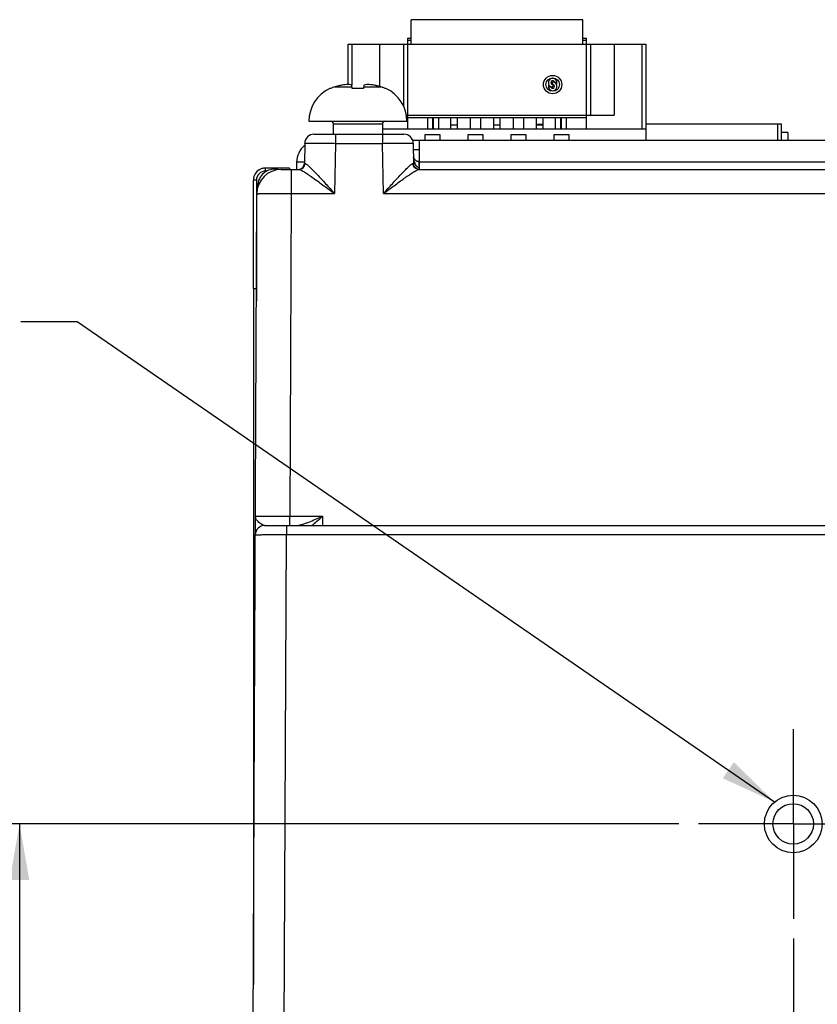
# Model space of a CAD drawing. Header units: inches. Extents: x 0 to 34, y 0 to 22.
# Tile 143 of 145: x 28.8 to 31.3, y 9.7 to 12.9. Entities that reach past the tile are written whole.
import ezdxf

# ---------------------------------------------------------------- set-up
doc = ezdxf.new("R2010")
doc.units = ezdxf.units.IN
doc.header["$LTSCALE"] = 1.87
doc.header["$MEASUREMENT"] = 0
doc.linetypes.add('CENTER', pattern=[0.6, 0.375, -0.075, 0.075, -0.075])
doc.layers.get('0').update_dxf_attribs({"linetype": 'CONTINUOUS'})
for name, color, linetype in [('02___PRT_ALL_AXES', 7, 'CONTINUOUS'), ('DETAIL', 7, 'CONTINUOUS'), ('DIMENSIONS', 7, 'CONTINUOUS')]:
    doc.layers.add(name, color=color, linetype=linetype)
doc.styles.get("Standard").update_dxf_attribs({"font": 'txt', "width": 0.8})
doc.dimstyles.new('DIMSTYLE_2', dxfattribs={"dimtxt": 0.125, "dimasz": 0.18, "dimexe": 0.125, "dimexo": 0.0625, "dimgap": 0.0625, "dimtad": 0, "dimtih": 1, "dimtoh": 1, "dimzin": 4, "dimdsep": 46, "dimtxsty": 'STANDARD', "dimblk": '_FILLED', "dimblk1": '_FILLED', "dimblk2": '_FILLED', "dimcen": 0.09, "dimadec": 0, "dimazin": 0, "dimtp": 0.01, "dimtm": 0.01, "dimtfac": 1, "dimtofl": 0, "dimtmove": 0, "dimatfit": 3, "dimldrblk": '_FILLED', "dimfxl": 1, "dimtolj": 1, "dimtzin": 4, "dimarcsym": 0})
doc.dimstyles.get("Standard").update_dxf_attribs({"dimtxt": 0.125, "dimasz": 0.18, "dimexe": 0.125, "dimexo": 0.0625, "dimgap": 0.09, "dimtad": 0, "dimtih": 1, "dimtoh": 1, "dimdec": 3, "dimzin": 4, "dimdsep": 46, "dimtxsty": 'STANDARD', "dimblk": '_FILLED', "dimblk1": '_FILLED', "dimblk2": '_FILLED', "dimcen": 0.09, "dimadec": 0, "dimazin": 0, "dimtol": 1, "dimtp": 0.01, "dimtm": 0.01, "dimtfac": 1, "dimtdec": 3, "dimtofl": 0, "dimtmove": 0, "dimatfit": 3, "dimldrblk": '_FILLED', "dimfxl": 1, "dimtolj": 1, "dimtzin": 4, "dimarcsym": 0})

# ---------------------------------------------------------------- blocks, each defined once
blk = doc.blocks.new('_FILLED')
at = {"color": 0, "linetype": 'BYBLOCK'}
blk.add_solid([(0, 0), (-1, 0.174), (-1, -0.174)], dxfattribs=at)
blk = doc.blocks.new('*D5')
at = {"layer": 'DIMENSIONS', "color": 2, "linetype": 'CONTINUOUS'}
for p, q in [((31.2546, 9.9156), (31.2546, 7.3049)), ((29.5197, 9.4904), (29.5197, 7.3049)), ((29.5197, 7.4299), (29.7622, 7.4299)), ((31.2546, 7.4299), (31.0122, 7.4299))]:
    blk.add_line(p, q, dxfattribs=at)
at = {"layer": 'DIMENSIONS', "color": 2, "linetype": 'CONTINUOUS', "xscale": 0.18, "yscale": 0.18, "zscale": 0.18, "rotation": 180}
blk.add_blockref('_FILLED', (29.5197, 7.4299), dxfattribs=at)
at = {"layer": 'DIMENSIONS', "color": 2, "linetype": 'CONTINUOUS', "xscale": 0.18, "yscale": 0.18, "zscale": 0.18}
blk.add_blockref('_FILLED', (31.2546, 7.4299), dxfattribs=at)
at = {"layer": 'DIMENSIONS', "color": 2, "linetype": 'CONTINUOUS', "insert": (30.3872, 7.4924), "char_height": 0.125, "width": 1.125, "attachment_point": 2, "line_spacing_factor": 0.9}
blk.add_mtext('1.73{\\Ftxt.shx;\\W1.000000;\\H0.125000; }[44.1]', dxfattribs=at)
blk = doc.blocks.new('*D6')
at = {"layer": 'DIMENSIONS', "color": 2, "linetype": 'CONTINUOUS'}
for p, q in [((30.8871, 10.2831), (28.6447, 10.2831)), ((28.7697, 10.2831), (28.7697, 9.4503)), ((28.7697, 8.1799), (28.7697, 9.2003)), ((29.6472, 8.1799), (28.6447, 8.1799))]:
    blk.add_line(p, q, dxfattribs=at)
at = {"layer": 'DIMENSIONS', "color": 2, "linetype": 'CONTINUOUS', "xscale": 0.18, "yscale": 0.18, "zscale": 0.18}
for p, rotation in [((28.7697, 10.2831), 90), ((28.7697, 8.1799), 270)]:
    blk.add_blockref('_FILLED', p, dxfattribs=dict(at, rotation=rotation))
at = {"layer": 'DIMENSIONS', "color": 2, "linetype": 'CONTINUOUS', "insert": (28.7697, 9.3878), "char_height": 0.125, "width": 1.125, "attachment_point": 2, "line_spacing_factor": 0.9}
blk.add_mtext('2.10{\\Ftxt.shx;\\W1.000000;\\H0.125000; }[53.4]', dxfattribs=at)

msp = doc.modelspace()

# ---------------------------------------------------------------- linework, layer by layer
at = {"color": 7, "linetype": 'CONTINUOUS'}
for p, q in [((30.0274, 12.7878), (30.0274, 12.8666)), ((30.5786, 12.8666), (30.0274, 12.8666)), ((30.5786, 12.7878), (30.5786, 12.8666)), ((29.8246, 12.6584), (29.8246, 12.7878)), ((29.8246, 12.7878), (30.7813, 12.7878)), ((29.8365, 12.7878), (29.8365, 12.6563)), ((29.927, 12.6516), (29.927, 12.7878)), ((30.0025, 12.7878), (30.0025, 12.5901)), ((30.0156, 12.8075), (30.0156, 12.5162)), ((30.0156, 12.8075), (30.0274, 12.8075)), ((30.0274, 12.7996), (30.0156, 12.7996)), ((30.5786, 12.8075), (30.5904, 12.8075)), ((30.5904, 12.7996), (30.5786, 12.7996)), ((30.5904, 12.5162), (30.5904, 12.8075)), ((30.6035, 12.7878), (30.6035, 12.5595)), ((30.679, 12.7878), (30.679, 12.5595)), ((30.7695, 12.5162), (30.7695, 12.7878)), ((30.7813, 12.7878), (30.7813, 12.4784)), ((29.8381, 12.6455), (29.8369, 12.6563)), ((29.8758, 12.6563), (29.8746, 12.6455)), ((30.4813, 12.6582), (30.4813, 12.6661)), ((30.4825, 12.6582), (30.4825, 12.6504)), ((29.7685, 12.6455), (29.7666, 12.6455)), ((29.7824, 12.6507), (29.8375, 12.6507)), ((29.8746, 12.6455), (29.8381, 12.6455)), ((29.8752, 12.6507), (29.9303, 12.6507)), ((29.9461, 12.6455), (29.9443, 12.6455)), ((30.0122, 12.5595), (30.679, 12.5595)), ((29.6989, 12.5403), (30.0138, 12.5403)), ((29.7776, 12.4989), (29.7776, 12.5324)), ((29.7776, 12.5324), (29.9351, 12.5324)), ((29.9351, 12.5324), (29.9351, 12.4989)), ((30.5904, 12.5516), (30.0156, 12.5516)), ((30.0806, 12.5162), (30.0806, 12.5516)), ((30.0963, 12.5516), (30.0963, 12.5162)), ((30.0995, 12.5162), (30.0995, 12.5516)), ((30.1152, 12.5516), (30.1152, 12.5162)), ((30.1546, 12.5162), (30.1546, 12.5516)), ((30.1758, 12.5277), (30.1546, 12.5277)), ((30.1758, 12.5162), (30.1758, 12.5516)), ((30.2183, 12.5162), (30.2183, 12.5516)), ((30.2498, 12.5516), (30.2498, 12.5162)), ((30.2924, 12.5162), (30.2924, 12.5516)), ((30.3136, 12.5277), (30.2924, 12.5277)), ((30.3136, 12.5162), (30.3136, 12.5516)), ((30.3561, 12.5162), (30.3561, 12.5516)), ((30.3876, 12.5516), (30.3876, 12.5162)), ((30.4302, 12.5162), (30.4302, 12.5516)), ((30.4514, 12.5277), (30.4302, 12.5277)), ((30.4331, 12.5277), (30.4331, 12.5303)), ((30.4514, 12.5162), (30.4514, 12.5516)), ((30.4908, 12.5162), (30.4908, 12.5516)), ((30.5065, 12.5516), (30.5065, 12.5162)), ((30.5097, 12.5162), (30.5097, 12.5516)), ((30.5254, 12.5516), (30.5254, 12.5162)), ((30.7813, 12.5323), (31.2152, 12.5323)), ((31.2042, 12.5323), (31.2042, 12.4784)), ((31.2152, 12.5323), (31.2152, 12.4784)), ((29.7155, 12.4989), (30.004, 12.4989)), ((29.7839, 12.4989), (29.7839, 12.4694)), ((29.9351, 12.5162), (30.7813, 12.5162)), ((29.9356, 12.4989), (29.9356, 12.4694)), ((30.0717, 12.4965), (30.0717, 12.4784)), ((30.1209, 12.4965), (30.0717, 12.4965)), ((30.1209, 12.4784), (30.1209, 12.4965)), ((30.2095, 12.4965), (30.2095, 12.4784)), ((30.2587, 12.4965), (30.2095, 12.4965)), ((30.2587, 12.4784), (30.2587, 12.4965)), ((30.3473, 12.4965), (30.3473, 12.4784)), ((30.3965, 12.4965), (30.3473, 12.4965)), ((30.3965, 12.4784), (30.3965, 12.4965)), ((30.4851, 12.4965), (30.4851, 12.4784)), ((30.5343, 12.4965), (30.4851, 12.4965)), ((30.5343, 12.4784), (30.5343, 12.4965)), ((31.2371, 12.5045), (31.2152, 12.5045)), ((31.2371, 12.5045), (31.2371, 12.4784)), ((29.6855, 12.4694), (29.6843, 12.405)), ((29.7839, 12.4694), (29.7811, 12.3083)), ((29.7839, 12.4694), (29.9356, 12.4694)), ((29.9384, 12.3083), (29.9356, 12.4694)), ((30.034, 12.4694), (30.0352, 12.4037)), ((29.6843, 12.405), (29.686, 12.4049)), ((30.0335, 12.4049), (30.0347, 12.4049)), ((30.037, 12.421), (30.037, 12.421)), ((30.0545, 12.4105), (30.0525, 12.4105)), ((30.0527, 12.4103), (30.0525, 12.4105)), ((30.0538, 12.3912), (30.0535, 12.4026)), ((29.5598, 12.3802), (29.5598, 12.39)), ((29.6364, 12.39), (29.5598, 12.39)), ((29.5646, 12.3802), (29.5598, 12.3802)), ((29.6104, 12.3856), (29.6666, 12.3856)), ((29.6364, 12.39), (29.6364, 12.3856)), ((29.6419, 12.3856), (29.6419, 12.3083)), ((30.0529, 12.3856), (32.8979, 12.3856)), ((29.5205, 12.3507), (29.5205, 12.0035)), ((29.5303, 12.3507), (29.5205, 12.3507)), ((29.5303, 12.3507), (29.5303, 12.0026)), ((29.5197, 9.5529), (29.5317, 12.3072)), ((29.5347, 12.3325), (29.5347, 12.3279)), ((29.536, 12.3325), (29.5347, 12.3325)), ((29.6419, 12.3083), (29.6374, 11.2714)), ((29.6419, 12.3083), (29.7811, 12.3083)), ((29.9384, 12.3083), (32.8664, 12.3083)), ((29.5204, 12.0035), (29.5303, 12.0026)), ((29.5206, 12.0035), (29.5206, 9.7673)), ((29.5302, 12.0027), (29.5302, 11.9626)), ((29.6374, 11.2419), (29.6374, 11.2714)), ((29.6374, 11.2714), (29.7421, 11.2714)), ((29.7421, 11.2714), (29.7426, 11.2419)), ((29.5569, 11.2419), (32.9514, 11.2419)), ((29.6269, 11.2419), (29.6269, 11.2124)), ((29.6197, 9.5529), (29.6269, 11.2124)), ((29.6269, 11.2124), (32.8814, 11.2124))]:
    msp.add_line(p, q, dxfattribs=at)
for points in [[(30.0528, 12.3857), (30.0497, 12.3862), (30.0468, 12.3871), (30.0441, 12.3885), (30.0418, 12.3902), (30.0399, 12.3921), (30.0383, 12.3941), (30.0371, 12.3961), (30.0363, 12.3981), (30.0357, 12.4), (30.0354, 12.4016), (30.0352, 12.403), (30.0352, 12.4037)], [(30.0376, 12.4199), (30.0374, 12.4203), (30.037, 12.421)], [(30.0525, 12.4105), (30.0505, 12.4106), (30.0487, 12.4109), (30.047, 12.4114), (30.0456, 12.4119), (30.0443, 12.4126), (30.0431, 12.4134), (30.042, 12.4143), (30.0409, 12.4153), (30.04, 12.4164), (30.039, 12.4177), (30.0382, 12.419), (30.0376, 12.4199)]]:
    msp.add_lwpolyline(points, dxfattribs=at)
for radius in [0.0295, 0.0217]:
    msp.add_circle((30.4817, 12.6582), radius, dxfattribs=at)
for centre, radius, start, end in [((29.8563, 12.4046), 0.257, 104.7915, 106.7107), ((29.8563, 12.4045), 0.257, 103.8998, 104.7915), ((29.8563, 12.4045), 0.257, 103.09, 103.8998), ((29.8563, 12.4044), 0.2571, 101.595, 103.09), ((29.8348, 12.4683), 0.1904, 92.9669, 99.1137), ((29.8779, 12.4686), 0.1901, 80.882, 87.0374), ((29.8564, 12.4044), 0.2571, 76.9097, 78.405), ((29.8564, 12.4045), 0.257, 76.1068, 76.9096), ((29.8564, 12.4045), 0.257, 75.2081, 76.1068), ((29.8564, 12.4046), 0.257, 73.2893, 75.2081), ((30.4817, 12.6642), 0.0138, 343.2845, 273.2758), ((30.4817, 12.6523), 0.0138, 163.2845, 91.6372), ((30.4817, 12.6642), 0.0154, 210.7379, 249.7948), ((30.4817, 12.6642), 0.00597, 25.4437, 266.2196), ((30.4817, 12.6523), 0.00591, 206.1039, 82.3377), ((30.4817, 12.6523), 0.0154, 30.7379, 69.4407), ((29.8146, 12.5403), 0.1157, 114.4946, 180), ((29.8169, 12.5358), 0.1199, 106.7057, 113.8165), ((29.8957, 12.5353), 0.1204, 70.9218, 73.2903), ((29.8959, 12.536), 0.1197, 68.5478, 70.9214), ((29.8961, 12.5365), 0.1192, 66.1709, 68.5474), ((29.8982, 12.5403), 0.1157, 0, 65.5054), ((29.7697, 12.5324), 0.00787, 0, 90), ((29.943, 12.5324), 0.00787, 90, 180), ((29.7155, 12.4689), 0.03, 90, 179), ((30.004, 12.4689), 0.03, 1, 90), ((30.0544, 12.4302), 0.0197, 181, 207.8854), ((29.6647, 12.4053), 0.0197, 275.6614, 359), ((29.5599, 12.3506), 0.0394, 108.0188, 161.9826), ((29.5598, 12.3507), 0.0295, 89.9983, 180.0017), ((29.6104, 12.3069), 0.0787, 90, 179.75), ((29.5887, 12.3325), 0.054, 79.3433, 180), ((29.5599, 12.3504), 0.0396, 90.0738, 107.9519), ((29.5601, 12.3506), 0.0396, 162.0386, 177.7053), ((29.5593, 12.3507), 0.0387, 177.7432, 179.9899), ((29.5569, 11.2119), 0.03, 90, 179.7501)]:
    msp.add_arc(centre, radius, start, end, dxfattribs=at)
for points, knots in [([(29.8369, 12.6563), (29.8359, 12.6565), (29.832, 12.6575), (29.828, 12.6582), (29.825, 12.6584)], [0, 0, 0, 0, 0.253969, 1, 1, 1, 1]), ([(29.8878, 12.6584), (29.8868, 12.6583), (29.8827, 12.6579), (29.8787, 12.6571), (29.8758, 12.6563)], [0, 0, 0, 0, 0.246609, 1, 1, 1, 1]), ([(29.6855, 12.4694), (29.6855, 12.4694), (29.6855, 12.4694), (29.6856, 12.4694), (29.6858, 12.4695), (29.6861, 12.4695), (29.6866, 12.4695), (29.6874, 12.4695), (29.6885, 12.4695), (29.6898, 12.4695), (29.6913, 12.4696), (29.6938, 12.4696), (29.6974, 12.4696), (29.7023, 12.4696), (29.708, 12.4696), (29.7145, 12.4696), (29.7216, 12.4696), (29.7323, 12.4696), (29.7467, 12.4696), (29.7649, 12.4695), (29.7775, 12.4694), (29.7839, 12.4694)], [0, 0, 0, 0, 0.00033, 0.001244, 0.002756, 0.004866, 0.010882, 0.019277, 0.030035, 0.043128, 0.058525, 0.076191, 0.118148, 0.168598, 0.227053, 0.292952, 0.36566, 0.444477, 0.617349, 0.804926, 1, 1, 1, 1]), ([(29.9356, 12.4694), (29.942, 12.4694), (29.9546, 12.4695), (29.9728, 12.4696), (29.9872, 12.4696), (29.9979, 12.4696), (30.005, 12.4696), (30.0115, 12.4696), (30.0172, 12.4696), (30.0221, 12.4696), (30.0258, 12.4696), (30.0282, 12.4696), (30.0297, 12.4695), (30.031, 12.4695), (30.0321, 12.4695), (30.0329, 12.4695), (30.0334, 12.4695), (30.0338, 12.4695), (30.0339, 12.4694), (30.034, 12.4694), (30.034, 12.4694), (30.034, 12.4694)], [0, 0, 0, 0, 0.195074, 0.382651, 0.555523, 0.63434, 0.707048, 0.772947, 0.831402, 0.881852, 0.923809, 0.941475, 0.956872, 0.969965, 0.980723, 0.989118, 0.995134, 0.997244, 0.998756, 0.99967, 1, 1, 1, 1]), ([(29.6666, 12.3856), (29.6691, 12.3856), (29.6741, 12.3866), (29.6805, 12.3909), (29.6848, 12.3973), (29.6859, 12.4024), (29.686, 12.4049)], [0, 0, 0, 0, 0.248098, 0.497305, 0.748084, 1, 1, 1, 1]), ([(29.686, 12.4049), (29.6863, 12.4049), (29.6872, 12.4047), (29.6893, 12.4037), (29.6923, 12.4016), (29.6965, 12.3981), (29.7014, 12.3936), (29.7069, 12.3884), (29.7149, 12.3803), (29.7256, 12.3691), (29.7389, 12.3548), (29.7527, 12.3397), (29.7668, 12.3241), (29.7763, 12.3136), (29.7811, 12.3083)], [0, 0, 0, 0, 0.008284, 0.019302, 0.049808, 0.090603, 0.139887, 0.195929, 0.257285, 0.391611, 0.536432, 0.68776, 0.842938, 1, 1, 1, 1]), ([(29.9384, 12.3083), (29.9432, 12.3136), (29.9527, 12.3241), (29.9668, 12.3397), (29.9806, 12.3548), (29.9939, 12.3691), (30.0046, 12.3803), (30.0126, 12.3884), (30.0181, 12.3936), (30.023, 12.3981), (30.0272, 12.4016), (30.0303, 12.4037), (30.0323, 12.4047), (30.0332, 12.4049), (30.0335, 12.4049)], [0, 0, 0, 0, 0.157062, 0.31224, 0.463568, 0.608389, 0.742715, 0.804071, 0.860113, 0.909397, 0.950192, 0.980698, 0.991716, 1, 1, 1, 1]), ([(30.0529, 12.3856), (30.0504, 12.3856), (30.0454, 12.3866), (30.039, 12.3909), (30.0347, 12.3973), (30.0336, 12.4024), (30.0335, 12.4049)], [0, 0, 0, 0, 0.248098, 0.497305, 0.748084, 1, 1, 1, 1]), ([(30.0347, 12.4049), (30.0347, 12.4049), (30.0349, 12.4049), (30.0351, 12.4046), (30.0352, 12.4042), (30.0352, 12.4039), (30.0352, 12.4037)], [0, 0, 0, 0, 0.164845, 0.358081, 0.630465, 1, 1, 1, 1]), ([(30.0529, 12.3857), (30.0505, 12.3858), (30.0457, 12.3871), (30.0397, 12.3914), (30.0357, 12.3976), (30.0347, 12.4025), (30.0347, 12.4049)], [0, 0, 0, 0, 0.249427, 0.499198, 0.749436, 1, 1, 1, 1]), ([(30.037, 12.421), (30.0366, 12.4217), (30.0361, 12.4228), (30.0354, 12.424), (30.035, 12.4244), (30.0348, 12.4246)], [0, 0, 0, 0, 0.580709, 0.818297, 1, 1, 1, 1]), ([(30.0377, 12.4105), (30.0373, 12.4117), (30.0369, 12.4134), (30.0363, 12.4157), (30.036, 12.4171), (30.0357, 12.4181), (30.0355, 12.4188), (30.0354, 12.4194), (30.0353, 12.4196), (30.0352, 12.4198), (30.035, 12.4197), (30.035, 12.4195), (30.035, 12.4192), (30.035, 12.4188), (30.0349, 12.4182), (30.0349, 12.4177), (30.0349, 12.4175)], [0, 0, 0, 0, 0.301187, 0.448805, 0.591867, 0.659926, 0.723104, 0.775714, 0.793967, 0.803778, 0.811246, 0.82673, 0.848748, 0.875041, 0.934868, 1, 1, 1, 1]), ([(30.0538, 12.3912), (30.0526, 12.3912), (30.0503, 12.3917), (30.0473, 12.3934), (30.0448, 12.3958), (30.0422, 12.3993), (30.0397, 12.4043), (30.0383, 12.4084), (30.0377, 12.4105)], [0, 0, 0, 0, 0.131271, 0.259365, 0.384996, 0.509245, 0.755555, 1, 1, 1, 1]), ([(30.0535, 12.4026), (30.0535, 12.4035), (30.0534, 12.4052), (30.0532, 12.4075), (30.053, 12.4091), (30.0528, 12.41), (30.0527, 12.4103)], [0, 0, 0, 0, 0.364632, 0.65931, 0.873385, 1, 1, 1, 1]), ([(29.6666, 12.3856), (29.6671, 12.3856), (29.6681, 12.3855), (29.6706, 12.3847), (29.6744, 12.383), (29.6795, 12.3801), (29.6855, 12.3765), (29.6921, 12.3722), (29.7018, 12.3658), (29.7146, 12.3568), (29.7306, 12.3454), (29.7471, 12.3333), (29.764, 12.3209), (29.7754, 12.3125), (29.7811, 12.3083)], [0, 0, 0, 0, 0.00994, 0.022681, 0.056313, 0.099511, 0.150424, 0.207395, 0.269091, 0.402756, 0.545672, 0.694315, 0.846337, 1, 1, 1, 1]), ([(29.9384, 12.3083), (29.9441, 12.3125), (29.9555, 12.3209), (29.9724, 12.3333), (29.9889, 12.3454), (30.0049, 12.3568), (30.0177, 12.3658), (30.0274, 12.3722), (30.034, 12.3765), (30.04, 12.3801), (30.0451, 12.383), (30.0489, 12.3847), (30.0514, 12.3855), (30.0524, 12.3856), (30.0529, 12.3856)], [0, 0, 0, 0, 0.153663, 0.305685, 0.454328, 0.597244, 0.730909, 0.792605, 0.849576, 0.900489, 0.943687, 0.977319, 0.99006, 1, 1, 1, 1]), ([(29.5317, 12.3072), (29.5317, 12.3072), (29.5317, 12.3073), (29.5319, 12.3073), (29.5323, 12.3074), (29.533, 12.3074), (29.5339, 12.3075), (29.5351, 12.3076), (29.5365, 12.3076), (29.5382, 12.3077), (29.541, 12.3078), (29.545, 12.3078), (29.5506, 12.3079), (29.557, 12.308), (29.5642, 12.3081), (29.5722, 12.3082), (29.5841, 12.3082), (29.6003, 12.3083), (29.6207, 12.3083), (29.6347, 12.3083), (29.6419, 12.3083)], [0, 0, 0, 0, 0.000429, 0.001383, 0.005043, 0.01108, 0.01949, 0.030256, 0.043355, 0.058757, 0.076423, 0.118379, 0.168822, 0.227266, 0.29315, 0.365839, 0.444635, 0.617459, 0.804982, 1, 1, 1, 1]), ([(29.5272, 11.2718), (29.5272, 11.2718), (29.5272, 11.2718), (29.5273, 11.2718), (29.5275, 11.2717), (29.5277, 11.2717), (29.528, 11.2717), (29.5285, 11.2717), (29.5294, 11.2717), (29.5305, 11.2717), (29.532, 11.2716), (29.5337, 11.2716), (29.5364, 11.2716), (29.5405, 11.2715), (29.546, 11.2715), (29.5525, 11.2715), (29.5597, 11.2714), (29.5677, 11.2714), (29.5796, 11.2714), (29.5957, 11.2714), (29.6162, 11.2714), (29.6302, 11.2714), (29.6374, 11.2714)], [0, 0, 0, 0, 0.000322, 0.001232, 0.00274, 0.004848, 0.007554, 0.010857, 0.019247, 0.03, 0.043087, 0.05848, 0.076141, 0.11809, 0.168532, 0.226982, 0.292878, 0.365586, 0.444405, 0.617292, 0.804893, 1, 1, 1, 1]), ([(29.5334, 11.2568), (29.5316, 11.2591), (29.5292, 11.2627), (29.5274, 11.2679), (29.5272, 11.2705), (29.5272, 11.2718)], [0, 0, 0, 0, 0.530546, 0.770014, 1, 1, 1, 1]), ([(29.6592, 11.2419), (29.6621, 11.2419), (29.6685, 11.2429), (29.6781, 11.2455), (29.6883, 11.2489), (29.7025, 11.2543), (29.7205, 11.2619), (29.7349, 11.2682), (29.7421, 11.2714)], [0, 0, 0, 0, 0.101455, 0.21586, 0.338398, 0.466099, 0.730333, 1, 1, 1, 1]), ([(29.708, 11.2419), (29.7138, 11.2465), (29.7252, 11.2563), (29.7364, 11.2663), (29.7421, 11.2714)], [0, 0, 0, 0, 0.491112, 1, 1, 1, 1]), ([(29.5569, 11.2419), (29.5547, 11.2419), (29.5502, 11.2433), (29.5441, 11.247), (29.5384, 11.2515), (29.5349, 11.255), (29.5334, 11.2568)], [0, 0, 0, 0, 0.228392, 0.485144, 0.748635, 1, 1, 1, 1]), ([(29.5269, 11.212), (29.5269, 11.2121), (29.527, 11.2121), (29.527, 11.2121), (29.5272, 11.2121), (29.5275, 11.2121), (29.5281, 11.2121), (29.5289, 11.2121), (29.53, 11.2122), (29.5313, 11.2122), (29.5328, 11.2122), (29.5353, 11.2122), (29.539, 11.2123), (29.544, 11.2123), (29.5498, 11.2124), (29.5564, 11.2124), (29.5637, 11.2124), (29.5745, 11.2124), (29.5891, 11.2125), (29.6076, 11.2125), (29.6204, 11.2124), (29.6269, 11.2124)], [0, 0, 0, 0, 0.000328, 0.00124, 0.002751, 0.00486, 0.010873, 0.019266, 0.030022, 0.043113, 0.058509, 0.076173, 0.118128, 0.168576, 0.22703, 0.292928, 0.365636, 0.444454, 0.617331, 0.804916, 1, 1, 1, 1])]:
    msp.add_open_spline(points, degree=3, knots=knots, dxfattribs=at)
at = {"layer": '02___PRT_ALL_AXES', "color": 7, "linetype": 'CONTINUOUS'}
for p, q in [((30.4514, 12.5303), (30.4331, 12.5303)), ((30.0545, 12.4484), (30.0344, 12.4484)), ((29.6844, 12.4084), (29.6596, 12.4084))]:
    msp.add_line(p, q, dxfattribs=at)
at = {"layer": '02___PRT_ALL_AXES', "color": 3, "linetype": 'CONTINUOUS'}
for p, q in [((32.7796, 12.4784), (30.0325, 12.4784)), ((30.0545, 12.3856), (30.0545, 12.4784)), ((29.6596, 12.4084), (29.6596, 12.3856)), ((32.7796, 12.4084), (30.0545, 12.4084))]:
    msp.add_line(p, q, dxfattribs=at)
at = {"layer": '02___PRT_ALL_AXES', "color": 7, "linetype": 'CENTER'}
for q in [(31.2546, 10.5881), (30.9496, 10.2831), (31.5596, 10.2831), (31.2546, 9.9781)]:
    msp.add_line((31.2546, 10.2831), q, dxfattribs=at)
at = {"layer": '02___PRT_ALL_AXES', "color": 7, "linetype": 'CONTINUOUS'}
for radius in [0.0925, 0.065]:
    msp.add_circle((31.2542, 10.2831), radius, dxfattribs=at)
at = {"layer": '02___PRT_ALL_AXES', "color": 3, "linetype": 'CONTINUOUS'}
msp.add_arc((29.7296, 12.4084), 0.07, 129.5201, 180, dxfattribs=at)

# ---------------------------------------------------------------- dimensions: what is measured, and where the dimension line sits
at = {"layer": 'DIMENSIONS', "color": 2, "linetype": 'CONTINUOUS'}
for base, p1, p2, angle, picture, middle in [((28.7697, 10.2831), (29.7097, 8.1799), (30.9496, 10.2831), 90, '*D6', (28.7697, 9.3253)), ((29.5197, 7.4299), (31.2546, 9.9781), (29.5197, 9.5529), 180, '*D5', (30.3872, 7.4299))]:
    dim = msp.add_linear_dim(base=base, p1=p1, p2=p2, angle=angle, dimstyle='DIMSTYLE_2', dxfattribs=at)
    dim.commit()
    dim.dimension.update_dxf_attribs({"geometry": picture, "text_midpoint": middle, "dimtype": 160})

# ---------------------------------------------------------------- leaders
at = {"layer": 'DETAIL', "color": 2, "linetype": 'CONTINUOUS'}
msp.add_leader([(31.1943, 10.3536), (28.9543, 11.8956), (28.7743, 11.8956)], dimstyle='STANDARD', override={"dimtad": 0}, dxfattribs=at)

doc.saveas('drawing.dxf')
